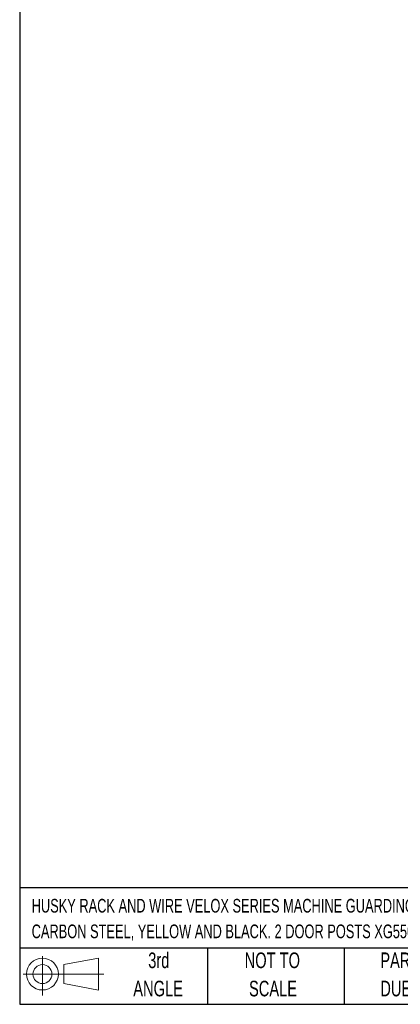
# Model space of a CAD drawing. Header units: inches. Extents: x 0.2 to 10.8, y 0.2 to 8.2.
# Tile 1 of 55: x 0.2 to 2.3, y 0.2 to 5.5. Entities that reach past the tile are written whole.
import ezdxf

# ---------------------------------------------------------------- set-up
doc = ezdxf.new("R2010")
doc.units = ezdxf.units.IN
doc.header["$MEASUREMENT"] = 0
doc.layers.add('TEXT', color=140, linetype='Continuous', lineweight=25)
doc.styles.add('SLDTEXTSTYLE0', font='TXT', dxfattribs={"width": 0.7})

# ---------------------------------------------------------------- blocks, each defined once
blk = doc.blocks.new('Block11')
at = {"color": 7, "linetype": 'Continuous', "lineweight": 18}
for p, q in [((0.1019, 0.2091), (0.1019, 0)), ((0.2157, 0.1641), (0.4006, 0.1981)), ((0.2157, 0.0628), (0.2157, 0.1641)), ((0.4006, 0.1981), (0.4006, 0.0288)), ((0, 0.1135), (0.4281, 0.1135)), ((0.2157, 0.0628), (0.4006, 0.0288))]:
    blk.add_line(p, q, dxfattribs=at)
for radius in [0.0846, 0.0506]:
    blk.add_circle((0.1019, 0.1135), radius, dxfattribs=at)
blk = doc.blocks.new('Block12')
at = {"color": 7, "linetype": 'Continuous'}
blk.add_blockref('Block11', (0, 0), dxfattribs=at)

msp = doc.modelspace()

# ---------------------------------------------------------------- linework, layer by layer
at = {"layer": 'TEXT'}
for p, q in [((0.25, 8.25), (0.25, 0.25)), ((10.75, 0.87111), (0.25, 0.87111)), ((10.75, 0.55), (0.25, 0.55)), ((1.25, 0.55), (1.25, 0.25)), ((1.97684, 0.55), (1.97684, 0.25)), ((0.25, 0.25), (10.75, 0.25))]:
    msp.add_line(p, q, dxfattribs=at)

# ---------------------------------------------------------------- block references
msp.add_blockref('Block12', (0.26921, 0.2974), dxfattribs=at)

# ---------------------------------------------------------------- texts
at = {"layer": 'TEXT', "style": 'SLDTEXTSTYLE0'}
for s, insert, char_height, attachment_point in [('HUSKY RACK AND WIRE VELOX SERIES MACHINE GUARDING DOOR, RIGHT SWING OUT, 36 X 96IN, 2 X 2IN GRID,', (0.31361, 0.81182), 0.0729167, 1), ('CARBON STEEL, YELLOW AND BLACK. 2 DOOR POSTS XG5508D AND MOUNTING HARDWARE INCLUDED.', (0.31361, 0.67523), 0.0729167, 1), ('3rd', (0.99065, 0.52614), 0.083333, 2), ('NOT TO', (1.59511, 0.52614), 0.083333, 2), ('PART DIMENSIONS MAY DIFFER SLIGHTLY', (2.17005, 0.52614), 0.0833333, 1), ('ANGLE', (0.98681, 0.37566), 0.083333, 2), ('SCALE', (1.5989, 0.37566), 0.083333, 2), ("DUE TO MANUFACTURER'S VARIANCES", (2.17005, 0.37566), 0.0833333, 1)]:
    msp.add_mtext(s, dxfattribs=dict(at, insert=insert, char_height=char_height, attachment_point=attachment_point))

doc.saveas('drawing.dxf')
